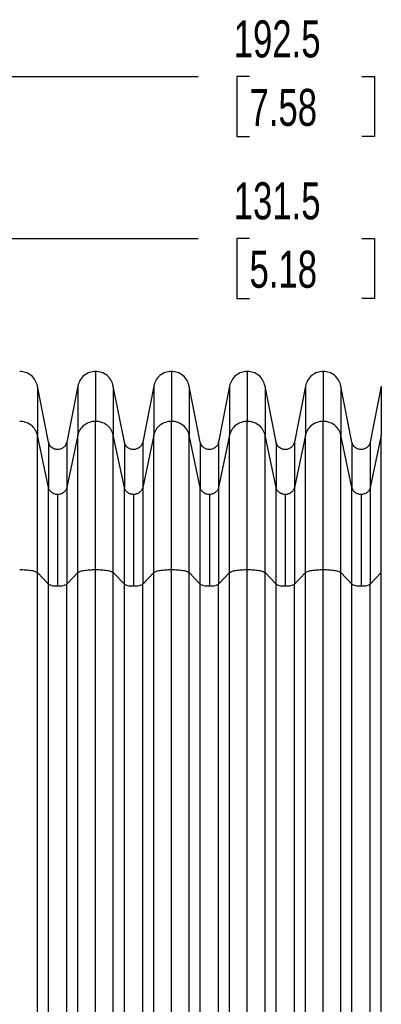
# Model space of a CAD drawing. Header units: millimetres. Extents: x 19 to 819, y 19 to 629.
# Tile 16 of 46: x 409 to 471, y 232 to 401. Entities that reach past the tile are written whole.
import ezdxf

# ---------------------------------------------------------------- set-up
doc = ezdxf.new("R2010")
doc.units = ezdxf.units.MM
doc.header["$LTSCALE"] = 3
doc.layers.add('DIMENSIONS', color=140, linetype='Continuous', lineweight=25)
doc.styles.add('SLDTEXTSTYLE0', font='TXT', dxfattribs={"width": 0.7})
doc.dimstyles.new('SLDDIMSTYLE2', dxfattribs={"dimtxt": 6.474023, "dimasz": 9.906, "dimexe": 0, "dimexo": 0.0625, "dimgap": 1.618506, "dimtad": 0, "dimtih": 1, "dimtoh": 1, "dimrnd": 1e-09, "dimzin": 12, "dimdsep": 46, "dimtxsty": 'SLDTEXTSTYLE0', "dimsah": 1, "dimcen": 0.09, "dimadec": 0, "dimazin": 3, "dimtfac": 1, "dimtofl": 0, "dimtmove": 0, "dimatfit": 3, "dimfxl": 0, "dimfrac": 2, "dimtolj": 1, "dimtzin": 12, "dimarcsym": 0})

# ---------------------------------------------------------------- blocks, each defined once
blk = doc.blocks.new('_D_2')
at = {"layer": 'DIMENSIONS'}
for p, q in [((390.02, 323.79), (390.02, 372.69)), ((521.49, 330.99), (521.49, 372.69)), ((390.02, 363.17), (439.85, 363.17)), ((448.63, 363.17), (446.45, 363.17)), ((446.45, 363.17), (446.45, 352.88)), ((467.86, 363.17), (470.04, 363.17)), ((470.04, 363.17), (470.04, 352.88)), ((521.49, 363.17), (476.64, 363.17)), ((446.45, 352.88), (448.63, 352.88)), ((470.04, 352.88), (467.86, 352.88))]:
    blk.add_line(p, q, dxfattribs=at)
for points in [[(390.02, 363.17), (399.93, 361.65), (399.93, 364.69)], [(521.49, 363.17), (511.58, 364.69), (511.58, 361.65)]]:
    blk.add_solid(points, dxfattribs=at)
at = {"layer": 'DIMENSIONS', "char_height": 6.35, "attachment_point": 1, "style": 'SLDTEXTSTYLE0'}
for s, insert in [('131.5', (445.93, 372.8)), ('5.18', (448.63, 361.07))]:
    blk.add_mtext(s, dxfattribs=dict(at, insert=insert))
blk = doc.blocks.new('_D_4')
at = {"layer": 'DIMENSIONS'}
for p, q in [((354.02, 320.34), (354.02, 400.45)), ((546.52, 303.22), (546.52, 400.45)), ((354.02, 390.93), (439.85, 390.93)), ((448.63, 390.93), (446.45, 390.93)), ((446.45, 390.93), (446.45, 380.64)), ((467.86, 390.93), (470.04, 390.93)), ((470.04, 390.93), (470.04, 380.64)), ((546.52, 390.93), (476.64, 390.93)), ((446.45, 380.64), (448.63, 380.64)), ((470.04, 380.64), (467.86, 380.64))]:
    blk.add_line(p, q, dxfattribs=at)
for points in [[(354.02, 390.93), (363.93, 389.4), (363.93, 392.45)], [(546.52, 390.93), (536.61, 392.45), (536.61, 389.4)]]:
    blk.add_solid(points, dxfattribs=at)
at = {"layer": 'DIMENSIONS', "char_height": 6.35, "attachment_point": 1, "style": 'SLDTEXTSTYLE0'}
for s, insert in [('192.5', (445.93, 400.56)), ('7.58', (448.63, 388.82))]:
    blk.add_mtext(s, dxfattribs=dict(at, insert=insert))

msp = doc.modelspace()

# ---------------------------------------------------------------- linework, layer by layer
for p, q in [((414.183, 328.269), (412.295, 337.875)), ((419.211, 337.875), (417.323, 328.269)), ((427.183, 328.269), (425.295, 337.875)), ((432.211, 337.875), (430.323, 328.269)), ((440.183, 328.269), (438.295, 337.875)), ((445.211, 337.875), (443.323, 328.269)), ((453.183, 328.269), (451.295, 337.875)), ((458.211, 337.875), (456.323, 328.269)), ((466.183, 328.269), (464.295, 337.875)), ((471.211, 337.875), (469.323, 328.269)), ((422.253, 306.408), (422.253, 331.806)), ((435.253, 306.408), (435.253, 331.806)), ((448.253, 306.408), (448.253, 331.806)), ((461.253, 306.408), (461.253, 331.806)), ((412.295, 305.885), (412.295, 329.468)), ((414.183, 320.49), (412.295, 329.468)), ((419.211, 329.468), (417.323, 320.49)), ((419.211, 305.885), (419.211, 329.468)), ((425.295, 305.885), (425.295, 329.468)), ((427.183, 320.49), (425.295, 329.468)), ((432.211, 329.468), (430.323, 320.49)), ((432.211, 305.885), (432.211, 329.468)), ((438.295, 305.885), (438.295, 329.468)), ((440.183, 320.49), (438.295, 329.468)), ((445.211, 329.468), (443.323, 320.49)), ((445.211, 305.885), (445.211, 329.468)), ((451.295, 305.885), (451.295, 329.468)), ((453.183, 320.49), (451.295, 329.468)), ((458.211, 329.468), (456.323, 320.49)), ((458.211, 305.885), (458.211, 329.468)), ((464.295, 305.885), (464.295, 329.468)), ((466.183, 320.49), (464.295, 329.468)), ((471.211, 329.468), (469.323, 320.49)), ((471.211, 305.885), (471.211, 329.468)), ((414.183, 303.879), (414.183, 320.49)), ((415.753, 319.283), (415.753, 303.609)), ((417.323, 320.49), (417.323, 303.879)), ((427.183, 303.879), (427.183, 320.49)), ((428.753, 319.283), (428.753, 303.609)), ((430.323, 320.49), (430.323, 303.879)), ((440.183, 303.879), (440.183, 320.49)), ((441.753, 319.283), (441.753, 303.609)), ((443.323, 320.49), (443.323, 303.879)), ((453.183, 303.879), (453.183, 320.49)), ((454.753, 319.283), (454.753, 303.609)), ((456.323, 320.49), (456.323, 303.879)), ((466.183, 303.879), (466.183, 320.49)), ((467.753, 319.283), (467.753, 303.609)), ((469.323, 320.49), (469.323, 303.879)), ((412.295, 305.885), (414.183, 303.879)), ((417.323, 303.879), (419.211, 305.885)), ((425.295, 305.885), (427.183, 303.879)), ((430.323, 303.879), (432.211, 305.885)), ((438.295, 305.885), (440.183, 303.879)), ((443.323, 303.879), (445.211, 305.885)), ((451.295, 305.885), (453.183, 303.879)), ((456.323, 303.879), (458.211, 305.885)), ((464.295, 305.885), (466.183, 303.879)), ((469.323, 303.879), (471.211, 305.885))]:
    msp.add_line(p, q)
for centre, start, end in [((415.467, 306.652), 245.14341, 275.35614), ((416.038, 306.652), 264.64386, 294.85659), ((428.467, 306.652), 245.14341, 275.35614), ((429.038, 306.652), 264.64386, 294.85659), ((441.467, 306.652), 245.14341, 275.35614), ((442.038, 306.652), 264.64386, 294.85659), ((454.467, 306.652), 245.14341, 275.35614), ((455.038, 306.652), 264.64386, 294.85659), ((467.467, 306.652), 245.14341, 275.35614), ((468.038, 306.652), 264.64386, 294.85659)]:
    msp.add_arc(centre, 3.056, start, end)
for points, knots in [([(412.295, 337.875), (412.195, 338.207), (411.99, 338.892), (411.259, 339.717), (410.309, 340.275), (409.598, 340.344), (409.253, 340.377)], [0, 0, 0, 0, 0.2424477, 0.5, 0.7575523, 1, 1, 1, 1]), ([(422.253, 340.377), (421.908, 340.344), (421.196, 340.275), (420.246, 339.717), (419.516, 338.892), (419.31, 338.207), (419.211, 337.875)], [0, 0, 0, 0, 0.2424477, 0.5, 0.7575523, 1, 1, 1, 1]), ([(425.295, 337.875), (425.195, 338.207), (424.99, 338.892), (424.259, 339.717), (423.309, 340.275), (422.598, 340.344), (422.253, 340.377)], [0, 0, 0, 0, 0.2424477, 0.5, 0.7575523, 1, 1, 1, 1]), ([(422.253, 340.266), (422.253, 340.284), (422.253, 340.336), (422.253, 339.467), (422.253, 337.748), (422.253, 335.237), (422.253, 332.95), (422.253, 331.806)], [0, 0, 0, 0, 0.1200322, 0.3400538, 0.5601316, 0.7800447, 1, 1, 1, 1]), ([(435.253, 340.377), (434.908, 340.344), (434.196, 340.275), (433.246, 339.717), (432.516, 338.892), (432.31, 338.207), (432.211, 337.875)], [0, 0, 0, 0, 0.2424477, 0.5, 0.7575523, 1, 1, 1, 1]), ([(438.295, 337.875), (438.195, 338.207), (437.99, 338.892), (437.259, 339.717), (436.309, 340.275), (435.598, 340.344), (435.253, 340.377)], [0, 0, 0, 0, 0.2424477, 0.5, 0.7575523, 1, 1, 1, 1]), ([(435.253, 340.266), (435.253, 340.284), (435.253, 340.336), (435.253, 339.467), (435.253, 337.748), (435.253, 335.237), (435.253, 332.95), (435.253, 331.806)], [0, 0, 0, 0, 0.1200322, 0.3400538, 0.5601316, 0.7800447, 1, 1, 1, 1]), ([(448.253, 340.377), (447.908, 340.344), (447.196, 340.275), (446.246, 339.717), (445.516, 338.892), (445.31, 338.207), (445.211, 337.875)], [0, 0, 0, 0, 0.2424477, 0.5, 0.7575523, 1, 1, 1, 1]), ([(451.295, 337.875), (451.195, 338.207), (450.99, 338.892), (450.259, 339.717), (449.309, 340.275), (448.598, 340.344), (448.253, 340.377)], [0, 0, 0, 0, 0.2424477, 0.5, 0.7575523, 1, 1, 1, 1]), ([(448.253, 340.266), (448.253, 340.284), (448.253, 340.336), (448.253, 339.467), (448.253, 337.748), (448.253, 335.237), (448.253, 332.95), (448.253, 331.806)], [0, 0, 0, 0, 0.1200322, 0.3400538, 0.5601316, 0.7800447, 1, 1, 1, 1]), ([(461.253, 340.377), (460.908, 340.344), (460.196, 340.275), (459.246, 339.717), (458.516, 338.892), (458.31, 338.207), (458.211, 337.875)], [0, 0, 0, 0, 0.2424477, 0.5, 0.7575523, 1, 1, 1, 1]), ([(464.295, 337.875), (464.195, 338.207), (463.99, 338.892), (463.259, 339.717), (462.309, 340.275), (461.598, 340.344), (461.253, 340.377)], [0, 0, 0, 0, 0.2424477, 0.5, 0.7575523, 1, 1, 1, 1]), ([(461.253, 340.266), (461.253, 340.284), (461.253, 340.336), (461.253, 339.467), (461.253, 337.748), (461.253, 335.237), (461.253, 332.95), (461.253, 331.806)], [0, 0, 0, 0, 0.1200322, 0.3400538, 0.5601316, 0.7800447, 1, 1, 1, 1]), ([(412.295, 337.766), (412.295, 337.784), (412.295, 337.835), (412.295, 336.983), (412.295, 335.299), (412.295, 332.835), (412.295, 330.591), (412.295, 329.468)], [0, 0, 0, 0, 0.119902, 0.3397205, 0.559709, 0.7797208, 1, 1, 1, 1]), ([(419.211, 337.766), (419.211, 337.784), (419.211, 337.835), (419.211, 336.983), (419.211, 335.299), (419.211, 332.835), (419.211, 330.591), (419.211, 329.468)], [0, 0, 0, 0, 0.11990205, 0.33972046, 0.55970904, 0.7797208, 1, 1, 1, 1]), ([(425.295, 337.766), (425.295, 337.784), (425.295, 337.835), (425.295, 336.983), (425.295, 335.299), (425.295, 332.835), (425.295, 330.591), (425.295, 329.468)], [0, 0, 0, 0, 0.119902, 0.3397205, 0.559709, 0.7797208, 1, 1, 1, 1]), ([(432.211, 337.766), (432.211, 337.784), (432.211, 337.835), (432.211, 336.983), (432.211, 335.299), (432.211, 332.835), (432.211, 330.591), (432.211, 329.468)], [0, 0, 0, 0, 0.119902, 0.3397205, 0.559709, 0.7797208, 1, 1, 1, 1]), ([(438.295, 337.766), (438.295, 337.784), (438.295, 337.835), (438.295, 336.983), (438.295, 335.299), (438.295, 332.835), (438.295, 330.591), (438.295, 329.468)], [0, 0, 0, 0, 0.119902, 0.3397205, 0.559709, 0.7797208, 1, 1, 1, 1]), ([(445.211, 337.766), (445.211, 337.784), (445.211, 337.835), (445.211, 336.983), (445.211, 335.299), (445.211, 332.835), (445.211, 330.591), (445.211, 329.468)], [0, 0, 0, 0, 0.119902, 0.3397205, 0.559709, 0.7797208, 1, 1, 1, 1]), ([(451.295, 337.766), (451.295, 337.784), (451.295, 337.835), (451.295, 336.983), (451.295, 335.299), (451.295, 332.835), (451.295, 330.591), (451.295, 329.468)], [0, 0, 0, 0, 0.119902, 0.3397205, 0.559709, 0.7797208, 1, 1, 1, 1]), ([(458.211, 337.766), (458.211, 337.784), (458.211, 337.835), (458.211, 336.983), (458.211, 335.299), (458.211, 332.835), (458.211, 330.591), (458.211, 329.468)], [0, 0, 0, 0, 0.119902, 0.3397205, 0.559709, 0.7797208, 1, 1, 1, 1]), ([(464.295, 337.766), (464.295, 337.784), (464.295, 337.835), (464.295, 336.983), (464.295, 335.299), (464.295, 332.835), (464.295, 330.591), (464.295, 329.468)], [0, 0, 0, 0, 0.119902, 0.3397205, 0.559709, 0.7797208, 1, 1, 1, 1]), ([(471.211, 337.766), (471.211, 337.784), (471.211, 337.835), (471.211, 336.983), (471.211, 335.299), (471.211, 332.835), (471.211, 330.591), (471.211, 329.468)], [0, 0, 0, 0, 0.119902, 0.3397205, 0.559709, 0.7797208, 1, 1, 1, 1]), ([(412.295, 329.468), (412.231, 329.769), (412.112, 330.078), (411.75, 330.658), (411.508, 330.926), (410.936, 331.366), (410.607, 331.536), (409.929, 331.756), (409.581, 331.806), (409.253, 331.806)], [0, 0, 0, 0, 0.25, 0.25, 0.5, 0.5, 0.75, 0.75, 1, 1, 1, 1]), ([(422.253, 331.806), (421.925, 331.806), (421.577, 331.756), (420.898, 331.536), (420.569, 331.366), (419.997, 330.926), (419.755, 330.658), (419.394, 330.078), (419.274, 329.769), (419.211, 329.468)], [0, 0, 0, 0, 0.25, 0.25, 0.5, 0.5, 0.75, 0.75, 1, 1, 1, 1]), ([(425.295, 329.468), (425.231, 329.769), (425.112, 330.078), (424.75, 330.658), (424.508, 330.926), (423.936, 331.366), (423.607, 331.536), (422.929, 331.756), (422.581, 331.806), (422.253, 331.806)], [0, 0, 0, 0, 0.25, 0.25, 0.5, 0.5, 0.75, 0.75, 1, 1, 1, 1]), ([(435.253, 331.806), (434.925, 331.806), (434.577, 331.756), (433.898, 331.536), (433.569, 331.366), (432.997, 330.926), (432.755, 330.658), (432.394, 330.078), (432.274, 329.769), (432.211, 329.468)], [0, 0, 0, 0, 0.25, 0.25, 0.5, 0.5, 0.75, 0.75, 1, 1, 1, 1]), ([(438.295, 329.468), (438.231, 329.769), (438.112, 330.078), (437.75, 330.658), (437.508, 330.926), (436.936, 331.366), (436.607, 331.536), (435.929, 331.756), (435.581, 331.806), (435.253, 331.806)], [0, 0, 0, 0, 0.25, 0.25, 0.5, 0.5, 0.75, 0.75, 1, 1, 1, 1]), ([(448.253, 331.806), (447.925, 331.806), (447.577, 331.756), (446.898, 331.536), (446.569, 331.366), (445.997, 330.926), (445.755, 330.658), (445.394, 330.078), (445.274, 329.769), (445.211, 329.468)], [0, 0, 0, 0, 0.25, 0.25, 0.5, 0.5, 0.75, 0.75, 1, 1, 1, 1]), ([(451.295, 329.468), (451.231, 329.769), (451.112, 330.078), (450.75, 330.658), (450.508, 330.926), (449.936, 331.366), (449.607, 331.536), (448.929, 331.756), (448.581, 331.806), (448.253, 331.806)], [0, 0, 0, 0, 0.25, 0.25, 0.5, 0.5, 0.75, 0.75, 1, 1, 1, 1]), ([(461.253, 331.806), (460.925, 331.806), (460.577, 331.756), (459.898, 331.536), (459.569, 331.366), (458.997, 330.926), (458.755, 330.658), (458.394, 330.078), (458.274, 329.769), (458.211, 329.468)], [0, 0, 0, 0, 0.25, 0.25, 0.5, 0.5, 0.75, 0.75, 1, 1, 1, 1]), ([(464.295, 329.468), (464.231, 329.769), (464.112, 330.078), (463.75, 330.658), (463.508, 330.926), (462.936, 331.366), (462.607, 331.536), (461.929, 331.756), (461.581, 331.806), (461.253, 331.806)], [0, 0, 0, 0, 0.25, 0.25, 0.5, 0.5, 0.75, 0.75, 1, 1, 1, 1]), ([(417.323, 328.269), (417.268, 328.088), (417.158, 327.73), (416.793, 327.327), (416.391, 327.09), (415.967, 326.973), (415.477, 326.969), (415.014, 327.13), (414.661, 327.391), (414.433, 327.652), (414.265, 327.949), (414.21, 328.164), (414.183, 328.269)], [0, 0, 0, 0, 0.1277819, 0.2533424, 0.3604271, 0.443219, 0.5510778, 0.691267, 0.7692734, 0.8486088, 0.9263405, 1, 1, 1, 1]), ([(414.183, 328.169), (414.183, 328.185), (414.183, 328.232), (414.183, 327.448), (414.183, 325.894), (414.183, 323.614), (414.183, 321.533), (414.183, 320.49)], [0, 0, 0, 0, 0.119331, 0.3382921, 0.5579073, 0.7783422, 1, 1, 1, 1]), ([(417.323, 328.169), (417.323, 328.185), (417.323, 328.232), (417.323, 327.448), (417.323, 325.894), (417.323, 323.614), (417.323, 321.533), (417.323, 320.49)], [0, 0, 0, 0, 0.119331, 0.3382921, 0.5579073, 0.7783422, 1, 1, 1, 1]), ([(430.323, 328.269), (430.268, 328.088), (430.158, 327.73), (429.793, 327.327), (429.391, 327.09), (428.967, 326.973), (428.477, 326.969), (428.014, 327.13), (427.661, 327.391), (427.433, 327.652), (427.265, 327.949), (427.21, 328.164), (427.183, 328.269)], [0, 0, 0, 0, 0.1277819, 0.2533424, 0.3604271, 0.443219, 0.5510778, 0.691267, 0.7692734, 0.8486088, 0.9263405, 1, 1, 1, 1]), ([(427.183, 328.169), (427.183, 328.185), (427.183, 328.232), (427.183, 327.448), (427.183, 325.894), (427.183, 323.614), (427.183, 321.533), (427.183, 320.49)], [0, 0, 0, 0, 0.119331, 0.3382921, 0.5579073, 0.7783422, 1, 1, 1, 1]), ([(430.323, 328.169), (430.323, 328.185), (430.323, 328.232), (430.323, 327.448), (430.323, 325.894), (430.323, 323.614), (430.323, 321.533), (430.323, 320.49)], [0, 0, 0, 0, 0.119331, 0.3382921, 0.5579073, 0.7783422, 1, 1, 1, 1]), ([(443.323, 328.269), (443.268, 328.088), (443.158, 327.73), (442.793, 327.327), (442.391, 327.09), (441.967, 326.973), (441.477, 326.969), (441.014, 327.13), (440.661, 327.391), (440.433, 327.652), (440.265, 327.949), (440.21, 328.164), (440.183, 328.269)], [0, 0, 0, 0, 0.1277819, 0.2533424, 0.3604271, 0.443219, 0.5510778, 0.691267, 0.7692734, 0.8486088, 0.9263405, 1, 1, 1, 1]), ([(440.183, 328.169), (440.183, 328.185), (440.183, 328.232), (440.183, 327.448), (440.183, 325.894), (440.183, 323.614), (440.183, 321.533), (440.183, 320.49)], [0, 0, 0, 0, 0.119331, 0.3382921, 0.5579073, 0.7783422, 1, 1, 1, 1]), ([(443.323, 328.169), (443.323, 328.185), (443.323, 328.232), (443.323, 327.448), (443.323, 325.894), (443.323, 323.614), (443.323, 321.533), (443.323, 320.49)], [0, 0, 0, 0, 0.119331, 0.3382921, 0.5579073, 0.7783422, 1, 1, 1, 1]), ([(456.323, 328.269), (456.268, 328.088), (456.158, 327.73), (455.793, 327.327), (455.391, 327.09), (454.967, 326.973), (454.477, 326.969), (454.014, 327.13), (453.661, 327.391), (453.433, 327.652), (453.265, 327.949), (453.21, 328.164), (453.183, 328.269)], [0, 0, 0, 0, 0.1277819, 0.2533424, 0.3604271, 0.443219, 0.5510778, 0.691267, 0.7692734, 0.8486088, 0.9263405, 1, 1, 1, 1]), ([(453.183, 328.169), (453.183, 328.185), (453.183, 328.232), (453.183, 327.448), (453.183, 325.894), (453.183, 323.614), (453.183, 321.533), (453.183, 320.49)], [0, 0, 0, 0, 0.119331, 0.3382921, 0.5579073, 0.7783422, 1, 1, 1, 1]), ([(456.323, 328.169), (456.323, 328.185), (456.323, 328.232), (456.323, 327.448), (456.323, 325.894), (456.323, 323.614), (456.323, 321.533), (456.323, 320.49)], [0, 0, 0, 0, 0.119331, 0.3382921, 0.5579073, 0.7783422, 1, 1, 1, 1]), ([(469.323, 328.269), (469.268, 328.088), (469.158, 327.73), (468.793, 327.327), (468.391, 327.09), (467.967, 326.973), (467.477, 326.969), (467.014, 327.13), (466.661, 327.391), (466.433, 327.652), (466.265, 327.949), (466.21, 328.164), (466.183, 328.269)], [0, 0, 0, 0, 0.1277819, 0.2533424, 0.3604271, 0.443219, 0.5510778, 0.691267, 0.7692734, 0.8486088, 0.9263405, 1, 1, 1, 1]), ([(466.183, 328.169), (466.183, 328.185), (466.183, 328.232), (466.183, 327.448), (466.183, 325.894), (466.183, 323.614), (466.183, 321.533), (466.183, 320.49)], [0, 0, 0, 0, 0.119331, 0.3382921, 0.5579073, 0.7783422, 1, 1, 1, 1]), ([(469.323, 328.169), (469.323, 328.185), (469.323, 328.232), (469.323, 327.448), (469.323, 325.894), (469.323, 323.614), (469.323, 321.533), (469.323, 320.49)], [0, 0, 0, 0, 0.11933101, 0.33829212, 0.55790729, 0.77834221, 1, 1, 1, 1]), ([(415.753, 319.283), (415.583, 319.283), (415.404, 319.309), (415.054, 319.422), (414.884, 319.51), (414.589, 319.737), (414.464, 319.876), (414.277, 320.175), (414.215, 320.334), (414.183, 320.49)], [0, 0, 0, 0, 0.25, 0.25, 0.5, 0.5, 0.75, 0.75, 1, 1, 1, 1]), ([(417.323, 320.49), (417.29, 320.334), (417.228, 320.175), (417.042, 319.876), (416.917, 319.737), (416.622, 319.51), (416.452, 319.422), (416.102, 319.309), (415.922, 319.283), (415.753, 319.283)], [0, 0, 0, 0, 0.25, 0.25, 0.5, 0.5, 0.75, 0.75, 1, 1, 1, 1]), ([(428.753, 319.283), (428.583, 319.283), (428.404, 319.309), (428.054, 319.422), (427.884, 319.51), (427.589, 319.737), (427.464, 319.876), (427.277, 320.175), (427.215, 320.334), (427.183, 320.49)], [0, 0, 0, 0, 0.25, 0.25, 0.5, 0.5, 0.75, 0.75, 1, 1, 1, 1]), ([(430.323, 320.49), (430.29, 320.334), (430.228, 320.175), (430.042, 319.876), (429.917, 319.737), (429.622, 319.51), (429.452, 319.422), (429.102, 319.309), (428.922, 319.283), (428.753, 319.283)], [0, 0, 0, 0, 0.25, 0.25, 0.5, 0.5, 0.75, 0.75, 1, 1, 1, 1]), ([(441.753, 319.283), (441.583, 319.283), (441.404, 319.309), (441.054, 319.422), (440.884, 319.51), (440.589, 319.737), (440.464, 319.876), (440.277, 320.175), (440.215, 320.334), (440.183, 320.49)], [0, 0, 0, 0, 0.25, 0.25, 0.5, 0.5, 0.75, 0.75, 1, 1, 1, 1]), ([(443.323, 320.49), (443.29, 320.334), (443.228, 320.175), (443.042, 319.876), (442.917, 319.737), (442.622, 319.51), (442.452, 319.422), (442.102, 319.309), (441.922, 319.283), (441.753, 319.283)], [0, 0, 0, 0, 0.25, 0.25, 0.5, 0.5, 0.75, 0.75, 1, 1, 1, 1]), ([(454.753, 319.283), (454.583, 319.283), (454.404, 319.309), (454.054, 319.422), (453.884, 319.51), (453.589, 319.737), (453.464, 319.876), (453.277, 320.175), (453.215, 320.334), (453.183, 320.49)], [0, 0, 0, 0, 0.25, 0.25, 0.5, 0.5, 0.75, 0.75, 1, 1, 1, 1]), ([(456.323, 320.49), (456.29, 320.334), (456.228, 320.175), (456.042, 319.876), (455.917, 319.737), (455.622, 319.51), (455.452, 319.422), (455.102, 319.309), (454.922, 319.283), (454.753, 319.283)], [0, 0, 0, 0, 0.25, 0.25, 0.5, 0.5, 0.75, 0.75, 1, 1, 1, 1]), ([(467.753, 319.283), (467.583, 319.283), (467.404, 319.309), (467.054, 319.422), (466.884, 319.51), (466.589, 319.737), (466.464, 319.876), (466.277, 320.175), (466.215, 320.334), (466.183, 320.49)], [0, 0, 0, 0, 0.25, 0.25, 0.5, 0.5, 0.75, 0.75, 1, 1, 1, 1]), ([(469.323, 320.49), (469.29, 320.334), (469.228, 320.175), (469.042, 319.876), (468.917, 319.737), (468.622, 319.51), (468.452, 319.422), (468.102, 319.309), (467.922, 319.283), (467.753, 319.283)], [0, 0, 0, 0, 0.25, 0.25, 0.5, 0.5, 0.75, 0.75, 1, 1, 1, 1]), ([(409.253, 306.408), (409.581, 306.408), (409.929, 306.397), (410.607, 306.348), (410.936, 306.31), (411.508, 306.211), (411.75, 306.151), (412.112, 306.022), (412.231, 305.953), (412.295, 305.885)], [0, 0, 0, 0, 0.25, 0.25, 0.5, 0.5, 0.75, 0.75, 1, 1, 1, 1]), ([(412.295, 158.869), (412.295, 161.915), (412.295, 164.971), (412.295, 171.091), (412.295, 174.153), (412.295, 183.321), (412.295, 189.447), (412.295, 201.706), (412.295, 207.838), (412.295, 220.106), (412.295, 226.241), (412.295, 238.513), (412.295, 244.649), (412.295, 256.916), (412.295, 263.049), (412.295, 275.308), (412.295, 281.434), (412.295, 290.602), (412.295, 293.664), (412.295, 299.783), (412.295, 302.84), (412.295, 305.885)], [0.09648488, 0.09648488, 0.09648488, 0.09648488, 0.11578417, 0.11578417, 0.13502049, 0.13502049, 0.17342116, 0.17342116, 0.21173217, 0.21173217, 0.25000001, 0.25000001, 0.28826785, 0.28826785, 0.32657886, 0.32657886, 0.36497953, 0.36497953, 0.38421585, 0.38421585, 0.40351513, 0.40351513, 0.40351513, 0.40351513]), ([(419.211, 305.885), (419.274, 305.953), (419.394, 306.022), (419.755, 306.151), (419.997, 306.211), (420.569, 306.31), (420.898, 306.348), (421.577, 306.397), (421.925, 306.408), (422.253, 306.408)], [0, 0, 0, 0, 0.25, 0.25, 0.5, 0.5, 0.75, 0.75, 1, 1, 1, 1]), ([(419.211, 158.869), (419.211, 161.915), (419.211, 164.971), (419.211, 171.091), (419.211, 174.153), (419.211, 183.321), (419.211, 189.447), (419.211, 201.706), (419.211, 207.838), (419.211, 220.106), (419.211, 226.241), (419.211, 238.513), (419.211, 244.649), (419.211, 256.916), (419.211, 263.049), (419.211, 275.308), (419.211, 281.434), (419.211, 290.602), (419.211, 293.664), (419.211, 299.783), (419.211, 302.84), (419.211, 305.885)], [0.09648488, 0.09648488, 0.09648488, 0.09648488, 0.11578417, 0.11578417, 0.13502049, 0.13502049, 0.17342116, 0.17342116, 0.21173217, 0.21173217, 0.25000001, 0.25000001, 0.28826785, 0.28826785, 0.32657886, 0.32657886, 0.36497953, 0.36497953, 0.38421585, 0.38421585, 0.40351513, 0.40351513, 0.40351513, 0.40351513]), ([(422.253, 158.347), (422.253, 161.413), (422.253, 164.49), (422.253, 170.652), (422.253, 173.735), (422.253, 182.968), (422.253, 189.137), (422.253, 201.484), (422.253, 207.661), (422.253, 220.017), (422.253, 226.197), (422.253, 238.558), (422.253, 244.738), (422.253, 257.094), (422.253, 263.271), (422.253, 275.617), (422.253, 281.787), (422.253, 291.019), (422.253, 294.102), (422.253, 300.264), (422.253, 303.342), (422.253, 306.408)], [0.09648488, 0.09648488, 0.09648488, 0.09648488, 0.11578417, 0.11578417, 0.13502049, 0.13502049, 0.17342116, 0.17342116, 0.21173217, 0.21173217, 0.25000001, 0.25000001, 0.28826785, 0.28826785, 0.32657886, 0.32657886, 0.36497953, 0.36497953, 0.38421585, 0.38421585, 0.40351513, 0.40351513, 0.40351513, 0.40351513]), ([(422.253, 306.408), (422.581, 306.408), (422.929, 306.397), (423.607, 306.348), (423.936, 306.31), (424.508, 306.211), (424.75, 306.151), (425.112, 306.022), (425.231, 305.953), (425.295, 305.885)], [0, 0, 0, 0, 0.25, 0.25, 0.5, 0.5, 0.75, 0.75, 1, 1, 1, 1]), ([(425.295, 158.869), (425.295, 161.915), (425.295, 164.971), (425.295, 171.091), (425.295, 174.153), (425.295, 183.321), (425.295, 189.447), (425.295, 201.706), (425.295, 207.838), (425.295, 220.106), (425.295, 226.241), (425.295, 238.513), (425.295, 244.649), (425.295, 256.916), (425.295, 263.049), (425.295, 275.308), (425.295, 281.434), (425.295, 290.602), (425.295, 293.664), (425.295, 299.783), (425.295, 302.84), (425.295, 305.885)], [0.09648488, 0.09648488, 0.09648488, 0.09648488, 0.11578417, 0.11578417, 0.13502049, 0.13502049, 0.17342116, 0.17342116, 0.21173217, 0.21173217, 0.25000001, 0.25000001, 0.28826785, 0.28826785, 0.32657886, 0.32657886, 0.36497953, 0.36497953, 0.38421585, 0.38421585, 0.40351513, 0.40351513, 0.40351513, 0.40351513]), ([(432.211, 305.885), (432.274, 305.953), (432.394, 306.022), (432.755, 306.151), (432.997, 306.211), (433.569, 306.31), (433.898, 306.348), (434.577, 306.397), (434.925, 306.408), (435.253, 306.408)], [0, 0, 0, 0, 0.25, 0.25, 0.5, 0.5, 0.75, 0.75, 1, 1, 1, 1]), ([(432.211, 158.869), (432.211, 161.915), (432.211, 164.971), (432.211, 171.091), (432.211, 174.153), (432.211, 183.321), (432.211, 189.447), (432.211, 201.706), (432.211, 207.838), (432.211, 220.106), (432.211, 226.241), (432.211, 238.513), (432.211, 244.649), (432.211, 256.916), (432.211, 263.049), (432.211, 275.308), (432.211, 281.434), (432.211, 290.602), (432.211, 293.664), (432.211, 299.783), (432.211, 302.84), (432.211, 305.885)], [0.09648488, 0.09648488, 0.09648488, 0.09648488, 0.11578417, 0.11578417, 0.13502049, 0.13502049, 0.17342116, 0.17342116, 0.21173217, 0.21173217, 0.25000001, 0.25000001, 0.28826785, 0.28826785, 0.32657886, 0.32657886, 0.36497953, 0.36497953, 0.38421585, 0.38421585, 0.40351513, 0.40351513, 0.40351513, 0.40351513]), ([(435.253, 158.347), (435.253, 161.413), (435.253, 164.49), (435.253, 170.652), (435.253, 173.735), (435.253, 182.968), (435.253, 189.137), (435.253, 201.484), (435.253, 207.661), (435.253, 220.017), (435.253, 226.197), (435.253, 238.558), (435.253, 244.738), (435.253, 257.094), (435.253, 263.271), (435.253, 275.617), (435.253, 281.787), (435.253, 291.019), (435.253, 294.102), (435.253, 300.264), (435.253, 303.342), (435.253, 306.408)], [0.09648488, 0.09648488, 0.09648488, 0.09648488, 0.11578417, 0.11578417, 0.13502049, 0.13502049, 0.17342116, 0.17342116, 0.21173217, 0.21173217, 0.25000001, 0.25000001, 0.28826785, 0.28826785, 0.32657886, 0.32657886, 0.36497953, 0.36497953, 0.38421585, 0.38421585, 0.40351513, 0.40351513, 0.40351513, 0.40351513]), ([(435.253, 306.408), (435.581, 306.408), (435.929, 306.397), (436.607, 306.348), (436.936, 306.31), (437.508, 306.211), (437.75, 306.151), (438.112, 306.022), (438.231, 305.953), (438.295, 305.885)], [0, 0, 0, 0, 0.25, 0.25, 0.5, 0.5, 0.75, 0.75, 1, 1, 1, 1]), ([(438.295, 158.869), (438.295, 161.915), (438.295, 164.971), (438.295, 171.091), (438.295, 174.153), (438.295, 183.321), (438.295, 189.447), (438.295, 201.706), (438.295, 207.838), (438.295, 220.106), (438.295, 226.241), (438.295, 238.513), (438.295, 244.649), (438.295, 256.916), (438.295, 263.049), (438.295, 275.308), (438.295, 281.434), (438.295, 290.602), (438.295, 293.664), (438.295, 299.783), (438.295, 302.84), (438.295, 305.885)], [0.09648488, 0.09648488, 0.09648488, 0.09648488, 0.11578417, 0.11578417, 0.13502049, 0.13502049, 0.17342116, 0.17342116, 0.21173217, 0.21173217, 0.25000001, 0.25000001, 0.28826785, 0.28826785, 0.32657886, 0.32657886, 0.36497953, 0.36497953, 0.38421585, 0.38421585, 0.40351513, 0.40351513, 0.40351513, 0.40351513]), ([(445.211, 305.885), (445.274, 305.953), (445.394, 306.022), (445.755, 306.151), (445.997, 306.211), (446.569, 306.31), (446.898, 306.348), (447.577, 306.397), (447.925, 306.408), (448.253, 306.408)], [0, 0, 0, 0, 0.25, 0.25, 0.5, 0.5, 0.75, 0.75, 1, 1, 1, 1]), ([(445.211, 158.869), (445.211, 161.915), (445.211, 164.971), (445.211, 171.091), (445.211, 174.153), (445.211, 183.321), (445.211, 189.447), (445.211, 201.706), (445.211, 207.838), (445.211, 220.106), (445.211, 226.241), (445.211, 238.513), (445.211, 244.649), (445.211, 256.916), (445.211, 263.049), (445.211, 275.308), (445.211, 281.434), (445.211, 290.602), (445.211, 293.664), (445.211, 299.783), (445.211, 302.84), (445.211, 305.885)], [0.09648488, 0.09648488, 0.09648488, 0.09648488, 0.11578417, 0.11578417, 0.13502049, 0.13502049, 0.17342116, 0.17342116, 0.21173217, 0.21173217, 0.25000001, 0.25000001, 0.28826785, 0.28826785, 0.32657886, 0.32657886, 0.36497953, 0.36497953, 0.38421585, 0.38421585, 0.40351513, 0.40351513, 0.40351513, 0.40351513]), ([(448.253, 158.347), (448.253, 161.413), (448.253, 164.49), (448.253, 170.652), (448.253, 173.735), (448.253, 182.968), (448.253, 189.137), (448.253, 201.484), (448.253, 207.661), (448.253, 220.017), (448.253, 226.197), (448.253, 238.558), (448.253, 244.738), (448.253, 257.094), (448.253, 263.271), (448.253, 275.617), (448.253, 281.787), (448.253, 291.019), (448.253, 294.102), (448.253, 300.264), (448.253, 303.342), (448.253, 306.408)], [0.09648488, 0.09648488, 0.09648488, 0.09648488, 0.11578417, 0.11578417, 0.13502049, 0.13502049, 0.17342116, 0.17342116, 0.21173217, 0.21173217, 0.25000001, 0.25000001, 0.28826785, 0.28826785, 0.32657886, 0.32657886, 0.36497953, 0.36497953, 0.38421585, 0.38421585, 0.40351513, 0.40351513, 0.40351513, 0.40351513]), ([(448.253, 306.408), (448.581, 306.408), (448.929, 306.397), (449.607, 306.348), (449.936, 306.31), (450.508, 306.211), (450.75, 306.151), (451.112, 306.022), (451.231, 305.953), (451.295, 305.885)], [0, 0, 0, 0, 0.25, 0.25, 0.5, 0.5, 0.75, 0.75, 1, 1, 1, 1]), ([(451.295, 158.869), (451.295, 161.915), (451.295, 164.971), (451.295, 171.091), (451.295, 174.153), (451.295, 183.321), (451.295, 189.447), (451.295, 201.706), (451.295, 207.838), (451.295, 220.106), (451.295, 226.241), (451.295, 238.513), (451.295, 244.649), (451.295, 256.916), (451.295, 263.049), (451.295, 275.308), (451.295, 281.434), (451.295, 290.602), (451.295, 293.664), (451.295, 299.783), (451.295, 302.84), (451.295, 305.885)], [0.09648488, 0.09648488, 0.09648488, 0.09648488, 0.11578417, 0.11578417, 0.13502049, 0.13502049, 0.17342116, 0.17342116, 0.21173217, 0.21173217, 0.25000001, 0.25000001, 0.28826785, 0.28826785, 0.32657886, 0.32657886, 0.36497953, 0.36497953, 0.38421585, 0.38421585, 0.40351513, 0.40351513, 0.40351513, 0.40351513]), ([(458.211, 305.885), (458.274, 305.953), (458.394, 306.022), (458.755, 306.151), (458.997, 306.211), (459.569, 306.31), (459.898, 306.348), (460.577, 306.397), (460.925, 306.408), (461.253, 306.408)], [0, 0, 0, 0, 0.25, 0.25, 0.5, 0.5, 0.75, 0.75, 1, 1, 1, 1]), ([(458.211, 158.869), (458.211, 161.915), (458.211, 164.971), (458.211, 171.091), (458.211, 174.153), (458.211, 183.321), (458.211, 189.447), (458.211, 201.706), (458.211, 207.838), (458.211, 220.106), (458.211, 226.241), (458.211, 238.513), (458.211, 244.649), (458.211, 256.916), (458.211, 263.049), (458.211, 275.308), (458.211, 281.434), (458.211, 290.602), (458.211, 293.664), (458.211, 299.783), (458.211, 302.84), (458.211, 305.885)], [0.09648488, 0.09648488, 0.09648488, 0.09648488, 0.11578417, 0.11578417, 0.13502049, 0.13502049, 0.17342116, 0.17342116, 0.21173217, 0.21173217, 0.25000001, 0.25000001, 0.28826785, 0.28826785, 0.32657886, 0.32657886, 0.36497953, 0.36497953, 0.38421585, 0.38421585, 0.40351513, 0.40351513, 0.40351513, 0.40351513]), ([(461.253, 158.347), (461.253, 161.413), (461.253, 164.49), (461.253, 170.652), (461.253, 173.735), (461.253, 182.968), (461.253, 189.137), (461.253, 201.484), (461.253, 207.661), (461.253, 220.017), (461.253, 226.197), (461.253, 238.558), (461.253, 244.738), (461.253, 257.094), (461.253, 263.271), (461.253, 275.617), (461.253, 281.787), (461.253, 291.019), (461.253, 294.102), (461.253, 300.264), (461.253, 303.342), (461.253, 306.408)], [0.09648488, 0.09648488, 0.09648488, 0.09648488, 0.11578417, 0.11578417, 0.13502049, 0.13502049, 0.17342116, 0.17342116, 0.21173217, 0.21173217, 0.25000001, 0.25000001, 0.28826785, 0.28826785, 0.32657886, 0.32657886, 0.36497953, 0.36497953, 0.38421585, 0.38421585, 0.40351513, 0.40351513, 0.40351513, 0.40351513]), ([(461.253, 306.408), (461.581, 306.408), (461.929, 306.397), (462.607, 306.348), (462.936, 306.31), (463.508, 306.211), (463.75, 306.151), (464.112, 306.022), (464.231, 305.953), (464.295, 305.885)], [0, 0, 0, 0, 0.25, 0.25, 0.5, 0.5, 0.75, 0.75, 1, 1, 1, 1]), ([(464.295, 158.869), (464.295, 161.915), (464.295, 164.971), (464.295, 171.091), (464.295, 174.153), (464.295, 183.321), (464.295, 189.447), (464.295, 201.706), (464.295, 207.838), (464.295, 220.106), (464.295, 226.241), (464.295, 238.513), (464.295, 244.649), (464.295, 256.916), (464.295, 263.049), (464.295, 275.308), (464.295, 281.434), (464.295, 290.602), (464.295, 293.664), (464.295, 299.783), (464.295, 302.84), (464.295, 305.885)], [0.09648488, 0.09648488, 0.09648488, 0.09648488, 0.11578417, 0.11578417, 0.13502049, 0.13502049, 0.17342116, 0.17342116, 0.21173217, 0.21173217, 0.25000001, 0.25000001, 0.28826785, 0.28826785, 0.32657886, 0.32657886, 0.36497953, 0.36497953, 0.38421585, 0.38421585, 0.40351513, 0.40351513, 0.40351513, 0.40351513]), ([(471.211, 158.869), (471.211, 161.915), (471.211, 164.971), (471.211, 171.091), (471.211, 174.153), (471.211, 183.321), (471.211, 189.447), (471.211, 201.706), (471.211, 207.838), (471.211, 220.106), (471.211, 226.241), (471.211, 238.513), (471.211, 244.649), (471.211, 256.916), (471.211, 263.049), (471.211, 275.308), (471.211, 281.434), (471.211, 290.602), (471.211, 293.664), (471.211, 299.783), (471.211, 302.84), (471.211, 305.885)], [0.09648488, 0.09648488, 0.09648488, 0.09648488, 0.11578417, 0.11578417, 0.13502049, 0.13502049, 0.17342116, 0.17342116, 0.21173217, 0.21173217, 0.25000001, 0.25000001, 0.28826785, 0.28826785, 0.32657886, 0.32657886, 0.36497953, 0.36497953, 0.38421585, 0.38421585, 0.40351513, 0.40351513, 0.40351513, 0.40351513]), ([(414.183, 160.876), (414.183, 163.841), (414.183, 166.818), (414.183, 172.775), (414.183, 175.754), (414.183, 184.676), (414.183, 190.636), (414.183, 202.558), (414.183, 208.521), (414.183, 220.448), (414.183, 226.413), (414.183, 238.342), (414.183, 244.307), (414.183, 256.234), (414.183, 262.196), (414.183, 274.119), (414.183, 280.079), (414.183, 289), (414.183, 291.98), (414.183, 297.937), (414.183, 300.913), (414.183, 303.879)], [0.09648488, 0.09648488, 0.09648488, 0.09648488, 0.11578417, 0.11578417, 0.13502049, 0.13502049, 0.17342116, 0.17342116, 0.21173217, 0.21173217, 0.25000001, 0.25000001, 0.28826785, 0.28826785, 0.32657886, 0.32657886, 0.36497953, 0.36497953, 0.38421585, 0.38421585, 0.40351513, 0.40351513, 0.40351513, 0.40351513]), ([(417.323, 160.876), (417.323, 163.841), (417.323, 166.818), (417.323, 172.775), (417.323, 175.754), (417.323, 184.676), (417.323, 190.636), (417.323, 202.558), (417.323, 208.521), (417.323, 220.448), (417.323, 226.413), (417.323, 238.342), (417.323, 244.307), (417.323, 256.234), (417.323, 262.196), (417.323, 274.119), (417.323, 280.079), (417.323, 289), (417.323, 291.98), (417.323, 297.937), (417.323, 300.913), (417.323, 303.879)], [0.09648488, 0.09648488, 0.09648488, 0.09648488, 0.11578417, 0.11578417, 0.13502049, 0.13502049, 0.17342116, 0.17342116, 0.21173217, 0.21173217, 0.25000001, 0.25000001, 0.28826785, 0.28826785, 0.32657886, 0.32657886, 0.36497953, 0.36497953, 0.38421585, 0.38421585, 0.40351513, 0.40351513, 0.40351513, 0.40351513]), ([(427.183, 160.876), (427.183, 163.841), (427.183, 166.818), (427.183, 172.775), (427.183, 175.754), (427.183, 184.676), (427.183, 190.636), (427.183, 202.558), (427.183, 208.521), (427.183, 220.448), (427.183, 226.413), (427.183, 238.342), (427.183, 244.307), (427.183, 256.234), (427.183, 262.196), (427.183, 274.119), (427.183, 280.079), (427.183, 289), (427.183, 291.98), (427.183, 297.937), (427.183, 300.913), (427.183, 303.879)], [0.09648488, 0.09648488, 0.09648488, 0.09648488, 0.11578417, 0.11578417, 0.13502049, 0.13502049, 0.17342116, 0.17342116, 0.21173217, 0.21173217, 0.25000001, 0.25000001, 0.28826785, 0.28826785, 0.32657886, 0.32657886, 0.36497953, 0.36497953, 0.38421585, 0.38421585, 0.40351513, 0.40351513, 0.40351513, 0.40351513]), ([(430.323, 160.876), (430.323, 163.841), (430.323, 166.818), (430.323, 172.775), (430.323, 175.754), (430.323, 184.676), (430.323, 190.636), (430.323, 202.558), (430.323, 208.521), (430.323, 220.448), (430.323, 226.413), (430.323, 238.342), (430.323, 244.307), (430.323, 256.234), (430.323, 262.196), (430.323, 274.119), (430.323, 280.079), (430.323, 289), (430.323, 291.98), (430.323, 297.937), (430.323, 300.913), (430.323, 303.879)], [0.09648488, 0.09648488, 0.09648488, 0.09648488, 0.11578417, 0.11578417, 0.13502049, 0.13502049, 0.17342116, 0.17342116, 0.21173217, 0.21173217, 0.25000001, 0.25000001, 0.28826785, 0.28826785, 0.32657886, 0.32657886, 0.36497953, 0.36497953, 0.38421585, 0.38421585, 0.40351513, 0.40351513, 0.40351513, 0.40351513]), ([(440.183, 160.876), (440.183, 163.841), (440.183, 166.818), (440.183, 172.775), (440.183, 175.754), (440.183, 184.676), (440.183, 190.636), (440.183, 202.558), (440.183, 208.521), (440.183, 220.448), (440.183, 226.413), (440.183, 238.342), (440.183, 244.307), (440.183, 256.234), (440.183, 262.196), (440.183, 274.119), (440.183, 280.079), (440.183, 289), (440.183, 291.98), (440.183, 297.937), (440.183, 300.913), (440.183, 303.879)], [0.09648488, 0.09648488, 0.09648488, 0.09648488, 0.11578417, 0.11578417, 0.13502049, 0.13502049, 0.17342116, 0.17342116, 0.21173217, 0.21173217, 0.25000001, 0.25000001, 0.28826785, 0.28826785, 0.32657886, 0.32657886, 0.36497953, 0.36497953, 0.38421585, 0.38421585, 0.40351513, 0.40351513, 0.40351513, 0.40351513]), ([(443.323, 160.876), (443.323, 163.841), (443.323, 166.818), (443.323, 172.775), (443.323, 175.754), (443.323, 184.676), (443.323, 190.636), (443.323, 202.558), (443.323, 208.521), (443.323, 220.448), (443.323, 226.413), (443.323, 238.342), (443.323, 244.307), (443.323, 256.234), (443.323, 262.196), (443.323, 274.119), (443.323, 280.079), (443.323, 289), (443.323, 291.98), (443.323, 297.937), (443.323, 300.913), (443.323, 303.879)], [0.09648488, 0.09648488, 0.09648488, 0.09648488, 0.11578417, 0.11578417, 0.13502049, 0.13502049, 0.17342116, 0.17342116, 0.21173217, 0.21173217, 0.25000001, 0.25000001, 0.28826785, 0.28826785, 0.32657886, 0.32657886, 0.36497953, 0.36497953, 0.38421585, 0.38421585, 0.40351513, 0.40351513, 0.40351513, 0.40351513]), ([(453.183, 160.876), (453.183, 163.841), (453.183, 166.818), (453.183, 172.775), (453.183, 175.754), (453.183, 184.676), (453.183, 190.636), (453.183, 202.558), (453.183, 208.521), (453.183, 220.448), (453.183, 226.413), (453.183, 238.342), (453.183, 244.307), (453.183, 256.234), (453.183, 262.196), (453.183, 274.119), (453.183, 280.079), (453.183, 289), (453.183, 291.98), (453.183, 297.937), (453.183, 300.913), (453.183, 303.879)], [0.09648488, 0.09648488, 0.09648488, 0.09648488, 0.11578417, 0.11578417, 0.13502049, 0.13502049, 0.17342116, 0.17342116, 0.21173217, 0.21173217, 0.25000001, 0.25000001, 0.28826785, 0.28826785, 0.32657886, 0.32657886, 0.36497953, 0.36497953, 0.38421585, 0.38421585, 0.40351513, 0.40351513, 0.40351513, 0.40351513]), ([(456.323, 160.876), (456.323, 163.841), (456.323, 166.818), (456.323, 172.775), (456.323, 175.754), (456.323, 184.676), (456.323, 190.636), (456.323, 202.558), (456.323, 208.521), (456.323, 220.448), (456.323, 226.413), (456.323, 238.342), (456.323, 244.307), (456.323, 256.234), (456.323, 262.196), (456.323, 274.119), (456.323, 280.079), (456.323, 289), (456.323, 291.98), (456.323, 297.937), (456.323, 300.913), (456.323, 303.879)], [0.09648488, 0.09648488, 0.09648488, 0.09648488, 0.11578417, 0.11578417, 0.13502049, 0.13502049, 0.17342116, 0.17342116, 0.21173217, 0.21173217, 0.25000001, 0.25000001, 0.28826785, 0.28826785, 0.32657886, 0.32657886, 0.36497953, 0.36497953, 0.38421585, 0.38421585, 0.40351513, 0.40351513, 0.40351513, 0.40351513]), ([(466.183, 160.876), (466.183, 163.841), (466.183, 166.818), (466.183, 172.775), (466.183, 175.754), (466.183, 184.676), (466.183, 190.636), (466.183, 202.558), (466.183, 208.521), (466.183, 220.448), (466.183, 226.413), (466.183, 238.342), (466.183, 244.307), (466.183, 256.234), (466.183, 262.196), (466.183, 274.119), (466.183, 280.079), (466.183, 289), (466.183, 291.98), (466.183, 297.937), (466.183, 300.913), (466.183, 303.879)], [0.09648488, 0.09648488, 0.09648488, 0.09648488, 0.11578417, 0.11578417, 0.13502049, 0.13502049, 0.17342116, 0.17342116, 0.21173217, 0.21173217, 0.25000001, 0.25000001, 0.28826785, 0.28826785, 0.32657886, 0.32657886, 0.36497953, 0.36497953, 0.38421585, 0.38421585, 0.40351513, 0.40351513, 0.40351513, 0.40351513]), ([(469.323, 160.876), (469.323, 163.841), (469.323, 166.818), (469.323, 172.775), (469.323, 175.754), (469.323, 184.676), (469.323, 190.636), (469.323, 202.558), (469.323, 208.521), (469.323, 220.448), (469.323, 226.413), (469.323, 238.342), (469.323, 244.307), (469.323, 256.234), (469.323, 262.196), (469.323, 274.119), (469.323, 280.079), (469.323, 289), (469.323, 291.98), (469.323, 297.937), (469.323, 300.913), (469.323, 303.879)], [0.09648488, 0.09648488, 0.09648488, 0.09648488, 0.11578417, 0.11578417, 0.13502049, 0.13502049, 0.17342116, 0.17342116, 0.21173217, 0.21173217, 0.25000001, 0.25000001, 0.28826785, 0.28826785, 0.32657886, 0.32657886, 0.36497953, 0.36497953, 0.38421585, 0.38421585, 0.40351513, 0.40351513, 0.40351513, 0.40351513])]:
    msp.add_open_spline(points, degree=3, knots=knots)

# ---------------------------------------------------------------- dimensions: what is measured, and where the dimension line sits
at = {"layer": 'DIMENSIONS'}
for base, p1, p2, angle, picture, middle in [((546.52, 390.926), (354.02, 316.533), (546.52, 299.406), 0.00007, '_D_4', (458.244, 390.926)), ((521.4852, 363.169), (390.0204, 319.9773), (521.4852, 327.1773), 0, '_D_2', (458.2443, 363.169))]:
    dim = msp.add_linear_dim(base=base, p1=p1, p2=p2, angle=angle, dimstyle='SLDDIMSTYLE2', dxfattribs=at)
    dim.commit()
    dim.dimension.update_dxf_attribs({"geometry": picture, "text_midpoint": middle, "dimtype": 160})

doc.saveas('drawing.dxf')
